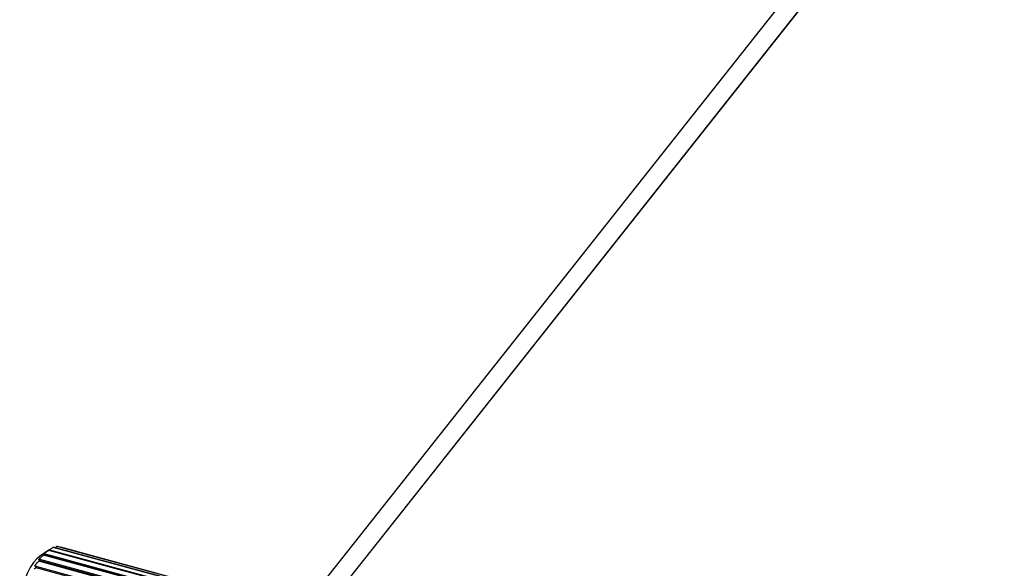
# Paper-space layout '_Trimétrica' of a CAD drawing. Header units: millimetres. Extents: x -83 to 632, y -116 to 1729.
# Tile 5 of 12: x -83 to 184, y 197 to 345. Entities that reach past the tile are written whole.
import ezdxf

# ---------------------------------------------------------------- set-up
doc = ezdxf.new("R2010")
doc.units = ezdxf.units.MM

psp = doc.layouts.new('_Trimétrica')

# ---------------------------------------------------------------- linework, layer by layer
at = {"color": 7, "linetype": 'Continuous', "lineweight": 25}
for p, q in [((178.64, 419.61), (-3.48, 189.52)), ((0.35, 186.32), (183.88, 418.18)), ((0.44, 186.42), (183.89, 418.18)), ((-75.63, 201.21), (-77.74, 199.71)), ((-76.17, 200.47), (-34.85, 189.24)), ((-33.89, 190.18), (-75.2, 201.41)), ((-74.98, 201.59), (-33.66, 190.36)), ((-73.92, 202.25), (-74.14, 202.16)), ((-32.72, 190.94), (-74.03, 202.17)), ((-73.82, 202.26), (-32.5, 191.03)), ((-72.76, 202.45), (-72.98, 202.45)), ((-31.61, 191.22), (-72.93, 202.45)), ((-72.73, 202.45), (-31.41, 191.22)), ((-30.61, 191.02), (-71.93, 202.25)), ((-36.03, 187.05), (-77.92, 198.44)), ((-36.24, 187.38), (-77.56, 198.61)), ((-77.34, 198.94), (-36.02, 187.71)), ((-34.9, 188.8), (-76.6, 200.13)), ((-35.08, 188.98), (-76.39, 200.21)), ((-37.33, 185.44), (-78.65, 196.67)), ((-78.45, 197.06), (-37.13, 185.83))]:
    psp.add_line(p, q, dxfattribs=at)
at = {"color": 7, "linetype": 'Continuous', "lineweight": 25, "flags": 128}
psp.add_lwpolyline([(-77.74, 199.71), (-78.41, 199.14), (-79.32, 198.09), (-80.2, 196.75), (-81.01, 195.17), (-81.71, 193.41), (-82.29, 191.55), (-82.72, 189.64), (-82.99, 187.78), (-83.08, 186.02)], dxfattribs=at)
at = {"color": 7, "linetype": 'Continuous', "lineweight": 25}
for centre, radius, start, end in [((-67.64, 192.75), 11.59, 138.3143, 140.0081), ((-67.47, 192.73), 11.64, 138.312, 140.0105), ((-71.01, 196.19), 6.76, 127.2761, 129.7027), ((-70.87, 196.19), 6.79, 127.2727, 129.7061), ((-72.5, 198.81), 3.69, 110.9008, 114.555), ((-72.84, 200.18), 2.27, 87.1458, 92.202), ((-62.76, 189.11), 17.67, 146.2468, 147.5253), ((-62.58, 189.08), 17.75, 146.245, 147.5271), ((-57.32, 185.97), 23.96, 152.4207, 153.4643), ((-57.11, 185.92), 24.07, 152.4193, 153.4658)]:
    psp.add_arc(centre, radius, start, end, dxfattribs=at)
for points, knots in [([(-76.29, 200.45), (-76.31, 200.44), (-76.36, 200.41), (-76.42, 200.37), (-76.48, 200.33), (-76.56, 200.29), (-76.64, 200.24), (-76.75, 200.19), (-76.8, 200.19), (-76.76, 200.26), (-76.68, 200.35), (-76.55, 200.47), (-76.33, 200.66), (-76.07, 200.85), (-75.83, 201.03), (-75.66, 201.16), (-75.49, 201.28), (-75.38, 201.35), (-75.33, 201.39)], [0, 0, 0, 0, 0.03183, 0.063147, 0.094053, 0.124652, 0.18886, 0.249809, 0.3745, 0.438787, 0.499906, 0.562442, 0.625317, 0.749885, 0.81076, 0.874972, 0.936638, 1, 1, 1, 1]), ([(-75.11, 201.57), (-75.2, 201.5), (-75.39, 201.37), (-75.58, 201.24), (-75.62, 201.21), (-75.63, 201.21)], [0, 0, 0, 0, 0.415799, 0.83315, 1, 1, 1, 1]), ([(-75, 201.59), (-74.96, 201.61), (-74.81, 201.71), (-74.51, 201.91), (-74.28, 202.07), (-74.17, 202.14)], [0, 0, 0, 0, 0.110554, 0.555224, 1, 1, 1, 1]), ([(-73.48, 202.17), (-73.47, 202.17), (-73.32, 202.26), (-73.19, 202.34), (-73.06, 202.43)], [0, 0, 0, 0, 0.089484, 1, 1, 1, 1]), ([(-78.56, 197.06), (-78.58, 197.05), (-78.62, 197.03), (-78.68, 197.02), (-78.74, 197.01), (-78.79, 197), (-78.83, 197.01), (-78.87, 197.03), (-78.91, 197.06), (-78.93, 197.13), (-78.92, 197.22), (-78.89, 197.34), (-78.82, 197.48), (-78.72, 197.64), (-78.59, 197.8), (-78.46, 197.95), (-78.32, 198.1), (-78.18, 198.22), (-78.04, 198.34), (-77.96, 198.4), (-77.92, 198.44)], [0, 0, 0, 0, 0.044221, 0.087098, 0.12884, 0.169666, 0.209804, 0.249484, 0.313967, 0.37459, 0.43917, 0.499738, 0.562334, 0.624929, 0.685529, 0.75013, 0.810645, 0.87513, 0.936199, 1, 1, 1, 1]), ([(-77.92, 198.44), (-77.9, 198.45), (-77.85, 198.48), (-77.79, 198.53), (-77.73, 198.57), (-77.69, 198.59), (-77.67, 198.6)], [0, 0, 0, 0, 0.244827, 0.49263, 0.744121, 1, 1, 1, 1]), ([(-77.46, 198.93), (-77.48, 198.92), (-77.53, 198.89), (-77.6, 198.85), (-77.68, 198.82), (-77.76, 198.8), (-77.85, 198.79), (-77.89, 198.83), (-77.87, 198.93), (-77.8, 199.05), (-77.69, 199.19), (-77.5, 199.4), (-77.27, 199.61), (-77.06, 199.79), (-76.9, 199.92), (-76.75, 200.03), (-76.65, 200.1), (-76.6, 200.13)], [0, 0, 0, 0, 0.042281, 0.083759, 0.124662, 0.188768, 0.249833, 0.374612, 0.439215, 0.500174, 0.562613, 0.625503, 0.750194, 0.810978, 0.875362, 0.93665, 1, 1, 1, 1]), ([(-79.13, 196.43), (-79.1, 196.45), (-79.05, 196.49), (-78.97, 196.55), (-78.9, 196.6), (-78.83, 196.64), (-78.78, 196.66), (-78.76, 196.67)], [0, 0, 0, 0, 0.192017, 0.38694, 0.58587, 0.789879, 1, 1, 1, 1])]:
    psp.add_open_spline(points, degree=3, knots=knots, dxfattribs=at)
for points in [[(-76.17, 200.47), (-76.21, 200.48), (-76.26, 200.48), (-76.29, 200.45)], [(-75.33, 201.39), (-75.3, 201.42), (-75.25, 201.42), (-75.2, 201.41)], [(-74.98, 201.59), (-75.02, 201.6), (-75.07, 201.59), (-75.11, 201.57)], [(-74.17, 202.14), (-74.13, 202.17), (-74.08, 202.18), (-74.03, 202.17)], [(-73.06, 202.43), (-73.02, 202.45), (-72.97, 202.46), (-72.93, 202.45)], [(-77.67, 198.6), (-77.64, 198.62), (-77.6, 198.62), (-77.56, 198.61)], [(-77.34, 198.94), (-77.38, 198.95), (-77.43, 198.95), (-77.46, 198.93)], [(-76.6, 200.13), (-76.57, 200.16), (-76.54, 200.18), (-76.51, 200.2)], [(-76.51, 200.2), (-76.48, 200.22), (-76.44, 200.22), (-76.39, 200.21)], [(-78.76, 196.67), (-78.73, 196.68), (-78.69, 196.68), (-78.65, 196.67)], [(-78.45, 197.06), (-78.49, 197.07), (-78.53, 197.07), (-78.56, 197.06)]]:
    psp.add_open_spline(points, degree=3, dxfattribs=at)

doc.saveas('drawing.dxf')
